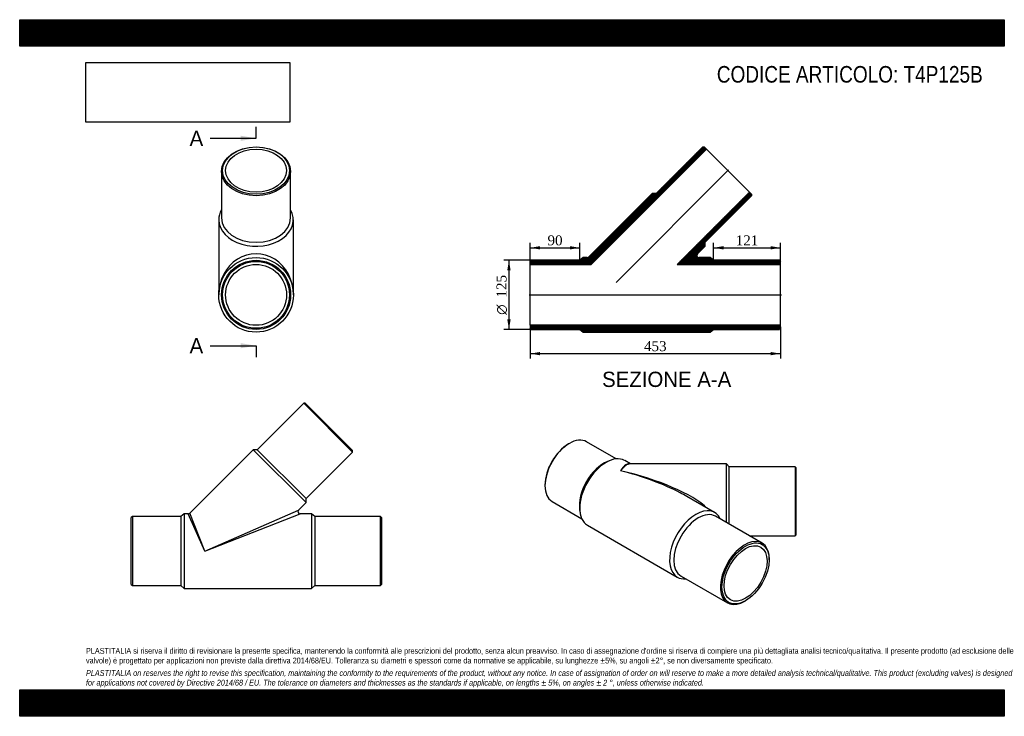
# Model space of a CAD drawing. Header units: millimetres. Extents: x 0 to 1782, y 0 to 1260.
import ezdxf
from ezdxf.enums import TextEntityAlignment as Align
from ezdxf.lldxf.tags import DXFTag

# ---------------------------------------------------------------- set-up
doc = ezdxf.new("R2010")
doc.units = ezdxf.units.MM
doc.header["$LTSCALE"] = 6
for name, color, linetype in [('Default', 7, 'Continuous'), ('DV3_Default', 7, 'Continuous'), ('T4P125B', 7, 'Continuous')]:
    doc.layers.add(name, color=color, linetype=linetype)
doc.styles.add('SEACAD_Solid_Edge_ANSI', font='seans.ttf')
doc.styles.add('SEACAD_Solid_Edge_ANSI1_Symbols', font='semeca1.ttf')
doc.styles.add('SEACAD_Times_New_Roman', font='times.ttf')
tags = doc.linetypes.add('CENTER2', pattern=[28.575, 19.05, -3.175, 3.175, -3.175]).pattern_tags.tags
tags[10:11] = [DXFTag(74, 4), DXFTag(75, 0), DXFTag(340, '0'), DXFTag(46, 0.0), DXFTag(50, 0.0), DXFTag(44, 0.0), DXFTag(45, 0.0)]
tags[8:9] = [DXFTag(74, 4), DXFTag(75, 0), DXFTag(340, '0'), DXFTag(46, 0.0), DXFTag(50, 0.0), DXFTag(44, 0.0), DXFTag(45, 0.0)]
tags[6:7] = [DXFTag(74, 4), DXFTag(75, 0), DXFTag(340, '0'), DXFTag(46, 0.0), DXFTag(50, 0.0), DXFTag(44, 0.0), DXFTag(45, 0.0)]
tags[4:5] = [DXFTag(74, 4), DXFTag(75, 0), DXFTag(340, '0'), DXFTag(46, 0.0), DXFTag(50, 0.0), DXFTag(44, 0.0), DXFTag(45, 0.0)]
doc.dimstyles.new('ANSImm', dxfattribs={"dimtxt": 18, "dimasz": 18, "dimexe": 9, "dimexo": 0, "dimgap": 4.5, "dimtad": 1, "dimdsep": 46, "dimtxsty": 'SEACAD_Times_New_Roman', "dimblk1": '_SE_FILLED', "dimblk2": '_SE_FILLED', "dimsah": 1, "dimcen": 9, "dimazin": 0, "dimtfac": 0.85, "dimtdec": 3, "dimtofl": 0, "dimtmove": 0, "dimatfit": 3, "dimfxl": 1, "dimarcsym": 0})
picture_1 = doc.add_image_def('image1.jpg', size_in_pixel=(4302, 1260))

# ---------------------------------------------------------------- blocks, each defined once
blk = doc.blocks.new('SE')
at = {"layer": 'T4P125B', "color": 7, "linetype": 'Continuous'}
for p, q in [((514, 566.4), (429.9, 482.2)), ((602.4, 478), (514, 566.4)), ((516.9, 566.4), (514, 566.4)), ((516.9, 566.4), (602.4, 480.8)), ((422.8, 482.2), (308, 367.4)), ((422.8, 482.2), (518.3, 386.8)), ((429.9, 482.2), (422.8, 482.2)), ((429.9, 482.2), (518.3, 393.8)), ((518.3, 393.8), (602.4, 478)), ((602.4, 478), (602.4, 480.8)), ((518.3, 386.8), (518.3, 393.8)), ((504.6, 373.1), (518.3, 386.8)), ((203.9, 361.3), (201.9, 359.3)), ((201.9, 238.3), (201.9, 359.3)), ((203.9, 361.3), (203.9, 236.3)), ((291.9, 361.3), (203.9, 361.3)), ((297.9, 366.3), (291.9, 361.3)), ((291.9, 361.3), (291.9, 236.3)), ((297.9, 366.3), (297.9, 231.3)), ((305.2, 366.3), (297.9, 366.3)), ((334.8, 298.8), (305.2, 366.3)), ((334.8, 298.8), (308, 367.4)), ((334.8, 298.8), (504.6, 373.1)), ((334.8, 298.8), (507.4, 366.3)), ((527.9, 366.3), (507.4, 366.3)), ((527.9, 366.3), (527.9, 231.3)), ((533.9, 361.3), (527.9, 366.3)), ((533.9, 361.3), (533.9, 236.3)), ((652.9, 361.3), (533.9, 361.3)), ((652.9, 236.3), (652.9, 361.3)), ((654.9, 359.3), (652.9, 361.3)), ((654.9, 359.3), (654.9, 238.3)), ((201.9, 238.3), (203.9, 236.3)), ((203.9, 236.3), (291.9, 236.3)), ((291.9, 236.3), (297.9, 231.3)), ((527.9, 231.3), (533.9, 236.3)), ((533.9, 236.3), (652.9, 236.3)), ((652.9, 236.3), (654.9, 238.3)), ((297.9, 231.3), (527.9, 231.3))]:
    blk.add_line(p, q, dxfattribs=at)
for centre, start, end in [((305.2, 370.3), 270.104, 314.9824), ((507.4, 370.3), 136.477, 268.4978)]:
    blk.add_arc(centre, 4, start, end, dxfattribs=at)
blk = doc.blocks.new('SE1')
at = {"layer": 'T4P125B', "color": 7, "linetype": 'Continuous'}
for p, q in [((365.3, 985.7), (365.3, 901.6)), ((490.3, 901.6), (490.3, 985.7)), ((360.3, 898), (360.3, 762.3)), ((495.3, 762.3), (495.3, 898))]:
    blk.add_line(p, q, dxfattribs=at)
for radius in [67.5, 62.5, 60.5, 55.1]:
    blk.add_circle((427.8, 762.3), radius, dxfattribs=at)
for centre, major_axis in [((427.8, 985.7), (62.5, 0)), ((427.8, 987.1), (60.5, 0)), ((427.8, 987.1), (-55.1, 0))]:
    blk.add_ellipse(centre, major_axis=major_axis, ratio=0.707107, dxfattribs=at)
for centre, major_axis, ratio, start_param, end_param in [((427.8, 898), (-67.5, 0), 0.707107, 0, 3.528909), ((427.8, 898), (-67.5, 0), 0.707107, 5.895869, 6.283185), ((427.8, 901.6), (62.5, 0), 0.707107, 3.141593, 6.283185), ((427.8, 762.3), (0, -74.3), 0.908132, 1.570796, 4.712389)]:
    blk.add_ellipse(centre, major_axis=major_axis, ratio=ratio, start_param=start_param, end_param=end_param, dxfattribs=at)
blk = doc.blocks.new('SE3')
at = {"color": 7, "linetype": 'Continuous', "style": 'SEACAD_Solid_Edge_ANSI'}
blk.add_text('A', height=27.6, dxfattribs=at).set_placement((307.5, 1059.3), align=Align.TOP_LEFT)
blk = doc.blocks.new('SE4')
at = {"color": 7, "linetype": 'Continuous', "style": 'SEACAD_Solid_Edge_ANSI'}
blk.add_text('A', height=27.6, dxfattribs=at).set_placement((307.5, 684.1), align=Align.TOP_LEFT)
blk = doc.blocks.new('SEANNOT_GROUP')
at = {"linetype": 'Continuous'}
blk.add_hatch(color=7, dxfattribs=at).paths.add_polyline_path([(400.2, 1040.9), (427.8, 1045.5), (400.2, 1050.1)])
at = {"color": 7, "linetype": 'Continuous'}
blk.add_lwpolyline([(345, 1045.5), (427.8, 1045.5)], dxfattribs=at)
blk = doc.blocks.new('SEANNOT_GROUP1')
at = {"linetype": 'Continuous'}
blk.add_hatch(color=7, dxfattribs=at).paths.add_polyline_path([(400.2, 665.7), (427.8, 670.3), (400.2, 674.9)])
at = {"color": 7, "linetype": 'Continuous'}
blk.add_lwpolyline([(345, 670.3), (427.8, 670.3)], dxfattribs=at)
blk = doc.blocks.new('SE2')
at = {"layer": 'Default', "color": 7, "linetype": 'CENTER2'}
for p, q in [((427.8, 1045.5), (427.8, 1066.2)), ((427.8, 670.3), (427.8, 649.6))]:
    blk.add_line(p, q, dxfattribs=at)
at = {"layer": 'Default', "color": 7, "linetype": 'CENTER2', "const_width": 0.0001}
blk.add_lwpolyline([(427.8, 1045.5), (427.8, 670.3)], dxfattribs=at)
at = {"layer": 'Default'}
for name in ['SE3', 'SEANNOT_GROUP', 'SE4', 'SEANNOT_GROUP1']:
    blk.add_blockref(name, (0, 0), dxfattribs=at)
blk = doc.blocks.new('SE5')
at = {"layer": 'T4P125B', "linetype": 'Continuous'}
h = blk.add_hatch(dxfattribs=at)
h.set_pattern_fill('LINE', scale=0.472441, angle=200, style=0)
edge = h.paths.add_edge_path()
edge.add_line((1019.9, 829.8), (1013.9, 824.8))
edge.add_line((1013.9, 824.8), (925.9, 824.8))
edge.add_line((925.9, 824.8), (923.9, 822.8))
edge.add_line((923.9, 822.8), (923.9, 817.4))
edge.add_line((923.9, 817.4), (1034.1, 817.4))
edge.add_line((1034.1, 817.4), (1242.8, 1026.1))
edge.add_line((1242.8, 1026.1), (1238.9, 1029.9))
edge.add_line((1238.9, 1029.9), (1236.1, 1029.9))
edge.add_line((1236.1, 1029.9), (1152, 945.8))
edge.add_line((1152, 945.8), (1144.9, 945.8))
edge.add_line((1144.9, 945.8), (1030.1, 831))
edge.add_arc((1027.3, 833.8), 4, 270, 315, ccw=False)
edge.add_line((1027.3, 829.8), (1019.9, 829.8))
h = blk.add_hatch(dxfattribs=at)
h.set_pattern_fill('LINE', scale=0.472441, angle=200, style=0)
edge = h.paths.add_edge_path()
edge.add_line((1249.9, 829.8), (1229.5, 829.8))
edge.add_arc((1229.5, 833.8), 4, 135, 270, ccw=False)
edge.add_line((1226.7, 836.6), (1240.4, 850.3))
edge.add_line((1240.4, 850.3), (1240.4, 857.4))
edge.add_line((1240.4, 857.4), (1324.5, 941.5))
edge.add_line((1324.5, 941.5), (1324.5, 944.4))
edge.add_line((1324.5, 944.4), (1320.7, 948.2))
edge.add_line((1320.7, 948.2), (1189.9, 817.4))
edge.add_line((1189.9, 817.4), (1376.9, 817.4))
edge.add_line((1376.9, 817.4), (1376.9, 822.8))
edge.add_line((1376.9, 822.8), (1374.9, 824.8))
edge.add_line((1374.9, 824.8), (1255.9, 824.8))
edge.add_line((1255.9, 824.8), (1249.9, 829.8))
h = blk.add_hatch(dxfattribs=at)
h.set_pattern_fill('LINE', scale=0.472441, angle=200, style=0)
h.paths.add_polyline_path([(925.9, 699.8), (1013.9, 699.8), (1019.9, 694.8), (1249.9, 694.8), (1255.9, 699.8), (1374.9, 699.8), (1376.9, 701.8), (1376.9, 707.2), (923.9, 707.2), (923.9, 701.8)])
at = {"layer": 'DV3_Default', "color": 7, "linetype": 'CENTER2'}
for p, q in [((1079.5, 784.9), (1283, 988.4)), ((922.2, 762.3), (1378.7, 762.3))]:
    blk.add_line(p, q, dxfattribs=at)
at = {"layer": 'T4P125B', "color": 7, "linetype": 'Continuous'}
for p, q in [((1034.1, 817.4), (1242.8, 1026.1)), ((1236.1, 1029.9), (1152, 945.8)), ((1236.1, 1029.9), (1238.9, 1029.9)), ((1242.8, 1026.1), (1238.9, 1029.9)), ((1320.7, 948.2), (1242.8, 1026.1)), ((1144.9, 945.8), (1030.1, 831)), ((1152, 945.8), (1144.9, 945.8)), ((1320.7, 948.2), (1189.9, 817.4)), ((1324.5, 944.4), (1320.7, 948.2)), ((1240.4, 857.4), (1324.5, 941.5)), ((1324.5, 944.4), (1324.5, 941.5)), ((1240.4, 850.3), (1240.4, 857.4)), ((1226.7, 836.6), (1240.4, 850.3)), ((923.9, 822.8), (925.9, 824.8)), ((923.9, 822.8), (923.9, 817.4)), ((1013.9, 824.8), (925.9, 824.8)), ((1019.9, 829.8), (1013.9, 824.8)), ((1027.3, 829.8), (1019.9, 829.8)), ((1249.9, 829.8), (1229.5, 829.8)), ((1255.9, 824.8), (1249.9, 829.8)), ((1374.9, 824.8), (1255.9, 824.8)), ((1374.9, 824.8), (1376.9, 822.8)), ((1376.9, 817.4), (1376.9, 822.8)), ((923.9, 707.2), (923.9, 817.4)), ((923.9, 817.4), (1034.1, 817.4)), ((1189.9, 817.4), (1376.9, 817.4)), ((1376.9, 707.2), (1376.9, 817.4)), ((923.9, 707.2), (923.9, 701.8)), ((1376.9, 707.2), (923.9, 707.2)), ((925.9, 699.8), (923.9, 701.8)), ((925.9, 699.8), (1013.9, 699.8)), ((1013.9, 699.8), (1019.9, 694.8)), ((1249.9, 694.8), (1255.9, 699.8)), ((1255.9, 699.8), (1374.9, 699.8)), ((1376.9, 701.8), (1374.9, 699.8)), ((1376.9, 701.8), (1376.9, 707.2)), ((1019.9, 694.8), (1249.9, 694.8))]:
    blk.add_line(p, q, dxfattribs=at)
for centre, start, end in [((1027.3, 833.8), 270, 315), ((1229.5, 833.8), 135, 270)]:
    blk.add_arc(centre, 4, start, end, dxfattribs=at)
blk = doc.blocks.new('SE6')
at = {"layer": 'T4P125B', "color": 7, "linetype": 'Continuous'}
for p, q in [((994.8, 493.5), (993.4, 492.7)), ((1079.7, 465.6), (1026, 496.6)), ((1068.6, 462.8), (1063.8, 460.9)), ((1105.5, 456.5), (1095, 462.6)), ((1279.3, 456.5), (1104.5, 456.5)), ((1279.3, 350.3), (1279.3, 456.5)), ((1284.3, 451.5), (1279.3, 456.5)), ((1284.3, 347.5), (1284.3, 451.5)), ((1403.3, 451.5), (1284.3, 451.5)), ((1403.3, 451.5), (1403.3, 326.5)), ((1405.3, 449.5), (1403.3, 451.5)), ((1405.3, 328.5), (1405.3, 449.5)), ((950.6, 418.6), (950.6, 417)), ((1257.6, 368.7), (1207.4, 397.6)), ((963.5, 388.3), (1017.2, 357.3)), ((1013.3, 373.4), (1014.1, 368.3)), ((1343.5, 313.3), (1259.4, 361.9)), ((1027.5, 345.6), (1190.1, 251.7)), ((1320.6, 326.5), (1403.3, 326.5)), ((1403.3, 326.5), (1405.3, 328.5)), ((1356.5, 283.1), (1356.5, 284.7)), ((1196.9, 253.6), (1281, 205)), ((1312.3, 208.1), (1313.7, 209))]:
    blk.add_line(p, q, dxfattribs=at)
for centre, major_axis, ratio, start_param, end_param in [((994.8, 442.5), (-31.2, -54.1), 0.57735, 3.141593, 6.283185), ((993.4, 443.3), (30.2, 52.4), 0.57735, 0.785398, 2.356194), ((1061.2, 404.1), (-33.7, -58.5), 0.57735, 3.141593, 6.283185), ((1057, 406.5), (-31.2, -54.1), 0.57735, 3.77173, 5.653048), ((1087.4, 389), (-17.3, -67.7), 0.302511, 3.111003, 3.842235), ((1087.4, 389), (-19.3, -67.2), 0.333908, 3.237376, 3.852856), ((1087.4, 389), (-19.3, -67.2), 0.333908, 3.233531, 3.237376), ((1087.4, 389), (-172.1, 43), 0.302233, 3.639122, 4.787768), ((1087.4, 389), (-169.2, 47.4), 0.303125, 4.106637, 4.797161), ((1087.4, 389), (-169.2, 47.4), 0.303125, 4.011763, 4.106637), ((1223.9, 310.2), (-33.7, -58.5), 0.57735, 2.754276, 6.283185), ((1228.1, 307.7), (-31.2, -54.1), 0.57735, 3.141593, 6.283185), ((1312.3, 259.2), (31.2, 54.1), 0.57735, 0, 3.926991), ((1312.3, 259.2), (31.2, 54.1), 0.57735, 5.497787, 6.283185), ((1223.9, 310.2), (-33.7, -58.5), 0.57735, 0, 0.387317)]:
    blk.add_ellipse(centre, major_axis=major_axis, ratio=ratio, start_param=start_param, end_param=end_param, dxfattribs=at)
for major_axis in [(-30.2, -52.4), (-27.5, -47.7)]:
    blk.add_ellipse((1313.7, 258.4), major_axis=major_axis, ratio=0.57735, dxfattribs=at)
blk = doc.blocks.new('DMBLK66')
at = {"layer": 'Default', "linetype": 'Continuous'}
for points in [[(941.9, 653), (941.9, 659), (923.9, 656)], [(1358.9, 653), (1376.9, 656), (1358.9, 659)]]:
    blk.add_hatch(color=7, dxfattribs=at).paths.add_polyline_path(points)
at = {"layer": 'Default', "color": 7, "linetype": 'Continuous'}
for p, q in [((923.9, 704.5), (923.9, 647)), ((1376.9, 704.5), (1376.9, 647)), ((923.9, 656), (1376.9, 656))]:
    blk.add_line(p, q, dxfattribs=at)
at = {"layer": 'Default', "color": 7, "linetype": 'Continuous', "style": 'SEACAD_Times_New_Roman'}
blk.add_text('453', height=18, dxfattribs=at).set_placement((1130, 678.5), align=Align.TOP_LEFT)
blk = doc.blocks.new('_SE_FILLED')
at = {"color": 0}
blk.add_line((0, 0), (-1, 0), dxfattribs=at)
blk.add_solid([(0, 0), (-1, -0.1665), (-1, 0.1665), (0, 0)], dxfattribs=at)
blk = doc.blocks.new('DMBLK67')
at = {"layer": 'Default', "linetype": 'Continuous'}
for points in [[(1273.9, 850.4), (1255.9, 847.4), (1273.9, 844.4)], [(1358.9, 850.4), (1358.9, 844.4), (1376.9, 847.4)]]:
    blk.add_hatch(color=7, dxfattribs=at).paths.add_polyline_path(points)
at = {"layer": 'Default', "color": 7, "linetype": 'Continuous'}
for p, q in [((1255.9, 824.8), (1255.9, 856.4)), ((1376.9, 822.8), (1376.9, 856.4)), ((1255.9, 847.4), (1376.9, 847.4))]:
    blk.add_line(p, q, dxfattribs=at)
at = {"layer": 'Default', "color": 7, "linetype": 'Continuous', "style": 'SEACAD_Times_New_Roman'}
blk.add_text('121', height=18, dxfattribs=at).set_placement((1296, 869.9), align=Align.TOP_LEFT)
blk = doc.blocks.new('DMBLK68')
at = {"layer": 'Default', "linetype": 'Continuous'}
for points in [[(941.9, 850.4), (923.9, 847.4), (941.9, 844.4)], [(995.9, 850.4), (995.9, 844.4), (1013.9, 847.4)]]:
    blk.add_hatch(color=7, dxfattribs=at).paths.add_polyline_path(points)
at = {"layer": 'Default', "color": 7, "linetype": 'Continuous'}
for p, q in [((923.9, 817.4), (923.9, 856.4)), ((1013.9, 824.8), (1013.9, 856.4)), ((923.9, 847.4), (1013.9, 847.4))]:
    blk.add_line(p, q, dxfattribs=at)
at = {"layer": 'Default', "color": 7, "linetype": 'Continuous', "style": 'SEACAD_Times_New_Roman'}
blk.add_text('90', height=18, dxfattribs=at).set_placement((955.3, 869.9), align=Align.TOP_LEFT)
blk = doc.blocks.new('GDimGGroup')
at = {"layer": 'Default', "linetype": 'Continuous'}
for points in [[(882.5, 806.8), (888.5, 806.8), (885.5, 824.8)], [(882.5, 717.8), (885.5, 699.8), (888.5, 717.8)]]:
    blk.add_hatch(color=7, dxfattribs=at).paths.add_polyline_path(points)
at = {"layer": 'Default', "color": 7, "linetype": 'Continuous'}
for p, q in [((925.9, 824.8), (876.5, 824.8)), ((885.5, 824.8), (885.5, 699.8)), ((925.9, 699.8), (876.5, 699.8))]:
    blk.add_line(p, q, dxfattribs=at)
for s, style, p in [('125', 'SEACAD_Times_New_Roman', (863, 757.5)), ('O', 'SEACAD_Solid_Edge_ANSI1_Symbols', (863, 726.2))]:
    blk.add_text(s, height=18, rotation=90, dxfattribs=dict(at, style=style)).set_placement(p, align=Align.TOP_LEFT)

msp = doc.modelspace()

# ---------------------------------------------------------------- hatches: boundary and pattern name
at = {"layer": 'Default', "linetype": 'Continuous'}
h = msp.add_hatch(dxfattribs=at)
h.set_pattern_fill('LINE', scale=0.629921, angle=45, style=0)
h.paths.add_polyline_path([(1782, 1212), (1782, 1260), (0, 1260), (0, 1212)])
for points in [[(1782, 1212), (1782, 1260), (0, 1260), (0, 1212)], [(1782, 0), (1782, 48), (0, 48), (0, 0)]]:
    msp.add_hatch(color=7, dxfattribs=at).paths.add_polyline_path(points)
h = msp.add_hatch(dxfattribs=at)
h.set_pattern_fill('LINE', scale=0.629921, angle=45, style=0)
h.paths.add_polyline_path([(1782, 0), (1782, 48), (0, 48), (0, 0)])

# ---------------------------------------------------------------- linework, layer by layer
at = {"layer": 'Default', "color": 7, "linetype": 'Continuous'}
for p, q in [((0, 1260), (1782, 1260)), ((0, 1212), (0, 1260)), ((1782, 1260), (1782, 1212)), ((1782, 1212), (0, 1212)), ((0, 48), (1782, 48)), ((0, 0), (0, 48)), ((1782, 48), (1782, 0)), ((1782, 0), (0, 0))]:
    msp.add_line(p, q, dxfattribs=at)

# ---------------------------------------------------------------- block references
at = {"layer": 'Default'}
for name in ['SE2', 'SE1', 'SE5', 'GDimGGroup', 'SE', 'SE6']:
    msp.add_blockref(name, (0, 0), dxfattribs=at)

# ---------------------------------------------------------------- texts
at = {"layer": 'Default', "color": 7, "linetype": 'Continuous', "style": 'SEACAD_Solid_Edge_ANSI'}
msp.add_text('SEZIONE A-A', height=27.6, dxfattribs=at).set_placement((1054.083, 623.289), align=Align.TOP_LEFT)
at = {"layer": 'Default', "attachment_point": 1}
for s, insert, char_height, width in [('{\\fArial Narrow|b0||i0||c0|p34;\\C7;\\H30.;\\W1.;CODICE ARTICOLO: T4P125B}', (1261.717, 1176.201), 30, 498.41871), ("{\\fArial Narrow|b0||i0||c0|p34;\\C7;\\H10.5;\\W1.;PLASTITALIA si riserva il diritto di revisionare la presente specifica, mantenendo la conformità alle prescrizioni del prodotto, senza alcun preavviso. In caso di assegnazione d'ordine si riserva di compiere una più dettagliata analisi tecnico/qualitativa. Il presente prodotto (ad esclusione delle \\P}{\\fArial Narrow|b0||i0||c0|p34;\\C7;\\H10.5;\\W1.;valvole) è progettato per applicazioni non previste dalla direttiva 2014/68/EU. Tolleranza su diametri e spessori come da normative se applicabile, su lunghezze ±5%, su angoli ±2°, se non diversamente specificato.\\P}{\\fArial Narrow|b0||i0||c0|p34;\\C7;\\H3.;\\W1.;   \\P}{\\fArial Narrow|b0||i1||c0|p34;\\C7;\\H10.5;\\W1.;PLASTITALIA on reserves the right to revise this specification, maintaining the conformity to the requirements of the product, without any notice. In case of assignation of order on will reserve to make a more detailed analysis technical/qualitative. This product (excluding valves) is designed \\P}{\\fArial Narrow|b0||i1||c0|p34;\\C7;\\H10.5;\\W1.;for applications not covered by Directive 2014/68 / EU. The tolerance on diameters and thicknesses as the standards if applicable, on lengths ± 5%, on angles ± 2 °, unless otherwise indicated.\\P}", (120, 123.614), 10.5, 1542)]:
    msp.add_mtext(s, dxfattribs=dict(at, insert=insert, char_height=char_height, width=width))

# ---------------------------------------------------------------- dimensions: what is measured, and where the dimension line sits
at = {"layer": 'Default', "color": 7, "linetype": 'Continuous'}
for base, p1, p2, picture, middle in [((1013.925, 847.424), (923.925, 817.41), (1013.925, 824.81), 'DMBLK68', (968.925, 847.424)), ((1376.925, 847.424), (1255.925, 824.81), (1376.925, 822.81), 'DMBLK67', (1316.425, 847.424))]:
    dim = msp.add_linear_dim(base=base, p1=p1, p2=p2, text='\\A1;<>', dimstyle='ANSImm', dxfattribs=at)
    dim.commit()
    dim.dimension.update_dxf_attribs({"geometry": picture, "text_midpoint": middle, "dimtype": 160})
dim = msp.add_linear_dim(base=(923.925, 655.988), p1=(923.925, 704.51), p2=(1376.925, 704.51), angle=0, text='\\A1;<>', dimstyle='ANSImm', dxfattribs=at)
dim.commit()
dim.dimension.update_dxf_attribs({"geometry": 'DMBLK66', "text_midpoint": (1150.425, 655.988), "dimtype": 161})

# ---------------------------------------------------------------- pictures from other files: only their frames are drawn
image = msp.add_image(picture_1, insert=(120, 1074.619), size_in_units=(368.743, 108))
image.dxf.flags = 7

doc.saveas('drawing.dxf')
